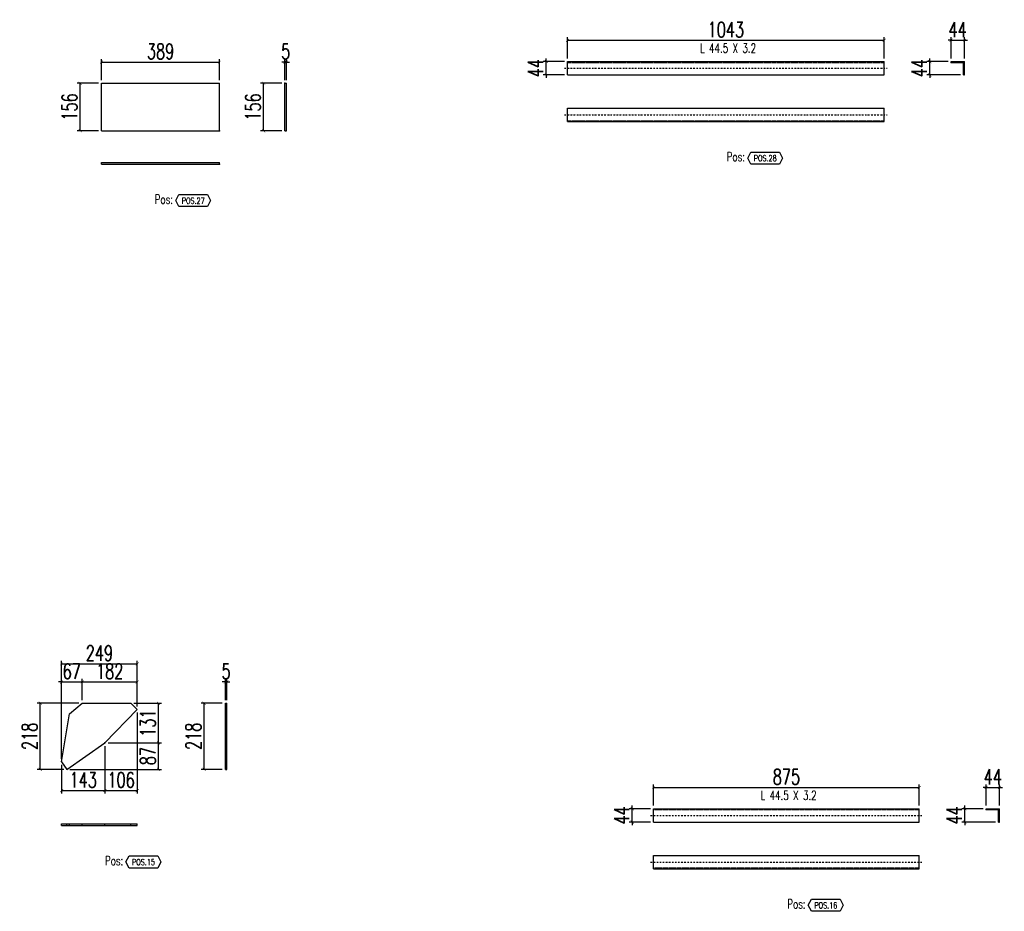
# Model space of a CAD drawing. Header units: feet. Extents: x -13577 to 173285, y -65833 to 34873.
# Tile 124 of 127: x 115429 to 118671, y 28327 to 31263. Entities that reach past the tile are written whole.
import ezdxf
from ezdxf.enums import TextEntityAlignment as Align

# ---------------------------------------------------------------- set-up
doc = ezdxf.new("R2010")
doc.units = ezdxf.units.FT
doc.header["$LTSCALE"] = 10
doc.header["$MEASUREMENT"] = 0
doc.linetypes.add('DASHDOT', pattern=[1, 0.5, -0.25, 0, -0.25])
doc.linetypes.add('HIDDEN', pattern=[0.375, 0.25, -0.125])
doc.layers.get('0').update_dxf_attribs({"linetype": 'CONTINUOUS'})
doc.layers.get('Defpoints').update_dxf_attribs({"linetype": 'CONTINUOUS'})
for name, color, linetype in [('A', 2, 'DASHDOT'), ('G', 3, 'CONTINUOUS'), ('POS_BOX', 6, 'CONTINUOUS'), ('POS_DES', 2, 'CONTINUOUS'), ('POS_MAT', 2, 'CONTINUOUS'), ('TR', 6, 'HIDDEN'), ('TXT1', 7, 'CONTINUOUS')]:
    doc.layers.add(name, color=color, linetype=linetype)
doc.styles.add('1', font='romans.shx', dxfattribs={"width": 0.7, "height": 50})
doc.styles.add('POS', font='ROMANS', dxfattribs={"width": 0.7})
doc.dimstyles.get("Standard").update_dxf_attribs({"dimtxt": 50, "dimasz": 1, "dimexe": 1, "dimexo": 1, "dimgap": 1, "dimtad": 1, "dimdec": 0, "dimdsep": 46, "dimtxsty": '1', "dimblk": 'ARCHTICK', "dimcen": 3, "dimclrd": 1, "dimclre": 1, "dimclrt": 3, "dimadec": 0, "dimazin": 0, "dimtfac": 1, "dimtdec": 0, "dimtix": 1, "dimtmove": 0, "dimatfit": 3, "dimfxl": 0, "dimtolj": 1, "dimarcsym": 0})

# ---------------------------------------------------------------- blocks, each defined once
blk = doc.blocks.new('_ArchTick')
at = {"color": 0, "linetype": 'ByBlock', "const_width": 0.15}
blk.add_lwpolyline([(-0.5, -0.5), (0.5, 0.5)], dxfattribs=at)
blk = doc.blocks.new('*D718')
at = {"layer": 'Defpoints', "color": 0}
for p in [(115634.2, 29081.9), (115634.2, 29011.9), (115566.8, 28818.9)]:
    blk.add_point(p, dxfattribs=at)
at = {"layer": 'TXT1', "color": 1, "lineweight": -2, "transparency": 16777216}
for p, q in [((115566.8, 29081.9), (115556.8, 29081.9)), ((115566.8, 28828.9), (115566.8, 29091.9)), ((115566.8, 29081.9), (115634.2, 29081.9)), ((115634.2, 29021.9), (115634.2, 29091.9)), ((115634.2, 29081.9), (115644.2, 29081.9))]:
    blk.add_line(p, q, dxfattribs=at)
at = {"layer": 'TXT1', "color": 1, "lineweight": -2, "transparency": 16777216, "xscale": 10, "yscale": 10, "zscale": 10}
blk.add_blockref('_ArchTick', (115566.8, 29081.9), dxfattribs=at)
at = {"layer": 'TXT1', "color": 1, "lineweight": -2, "transparency": 16777216, "xscale": 10, "yscale": 10, "zscale": 10, "rotation": 180}
blk.add_blockref('_ArchTick', (115634.2, 29081.9), dxfattribs=at)
at = {"layer": 'TXT1', "color": 3, "transparency": 16777216, "insert": (115600.5, 29116.9), "char_height": 50, "attachment_point": 5, "style": '1'}
blk.add_mtext('\\A1;67', dxfattribs=at)
blk = doc.blocks.new('*D719')
at = {"layer": 'Defpoints', "color": 0}
for p in [(115816.1, 29081.9), (115634.2, 29011.9), (115816.1, 28991)]:
    blk.add_point(p, dxfattribs=at)
at = {"layer": 'TXT1', "color": 1, "lineweight": -2, "transparency": 16777216}
for p, q in [((115634.2, 29021.9), (115634.2, 29091.9)), ((115634.2, 29081.9), (115816.1, 29081.9)), ((115816.1, 29001), (115816.1, 29091.9))]:
    blk.add_line(p, q, dxfattribs=at)
at = {"layer": 'TXT1', "color": 1, "lineweight": -2, "transparency": 16777216, "xscale": 10, "yscale": 10, "zscale": 10, "rotation": 180}
blk.add_blockref('_ArchTick', (115634.2, 29081.9), dxfattribs=at)
at = {"layer": 'TXT1', "color": 1, "lineweight": -2, "transparency": 16777216, "xscale": 10, "yscale": 10, "zscale": 10}
blk.add_blockref('_ArchTick', (115816.1, 29081.9), dxfattribs=at)
at = {"layer": 'TXT1', "color": 3, "transparency": 16777216, "insert": (115725.2, 29116.9), "char_height": 50, "attachment_point": 5, "style": '1'}
blk.add_mtext('\\A1;182', dxfattribs=at)
blk = doc.blocks.new('*D720')
at = {"layer": 'Defpoints', "color": 0}
for p in [(115709.8, 28881), (115886.1, 28881), (115583.8, 28794.2)]:
    blk.add_point(p, dxfattribs=at)
at = {"layer": 'TXT1', "color": 1, "lineweight": -2, "transparency": 16777216}
for p, q in [((115719.8, 28881), (115896.1, 28881)), ((115886.1, 28794.2), (115886.1, 28881)), ((115593.8, 28794.2), (115896.1, 28794.2))]:
    blk.add_line(p, q, dxfattribs=at)
at = {"layer": 'TXT1', "color": 1, "lineweight": -2, "transparency": 16777216, "xscale": 10, "yscale": 10, "zscale": 10}
for p, rotation in [((115886.1, 28881), 90), ((115886.1, 28794.2), 270)]:
    blk.add_blockref('_ArchTick', p, dxfattribs=dict(at, rotation=rotation))
at = {"layer": 'TXT1', "color": 3, "transparency": 16777216, "insert": (115851.1, 28837.6), "char_height": 50, "attachment_point": 5, "rotation": 90, "style": '1'}
blk.add_mtext('\\A1;87', dxfattribs=at)
blk = doc.blocks.new('*D721')
at = {"layer": 'Defpoints', "color": 0}
for p in [(115794.5, 29011.9), (115886.1, 29011.9), (115709.8, 28881)]:
    blk.add_point(p, dxfattribs=at)
at = {"layer": 'TXT1', "color": 1, "lineweight": -2, "transparency": 16777216}
for p, q in [((115804.5, 29011.9), (115896.1, 29011.9)), ((115886.1, 28881), (115886.1, 29011.9)), ((115719.8, 28881), (115896.1, 28881))]:
    blk.add_line(p, q, dxfattribs=at)
at = {"layer": 'TXT1', "color": 1, "lineweight": -2, "transparency": 16777216, "xscale": 10, "yscale": 10, "zscale": 10}
for p, rotation in [((115886.1, 29011.9), 90), ((115886.1, 28881), 270)]:
    blk.add_blockref('_ArchTick', p, dxfattribs=dict(at, rotation=rotation))
at = {"layer": 'TXT1', "color": 3, "transparency": 16777216, "insert": (115851.1, 28946.4), "char_height": 50, "attachment_point": 5, "rotation": 90, "style": '1'}
blk.add_mtext('\\A1;131', dxfattribs=at)
blk = doc.blocks.new('*D722')
at = {"layer": 'Defpoints', "color": 0}
for p in [(115709.8, 28881), (115566.8, 28818.9), (115709.8, 28724.2)]:
    blk.add_point(p, dxfattribs=at)
at = {"layer": 'TXT1', "color": 1, "lineweight": -2, "transparency": 16777216}
for p, q in [((115709.8, 28871), (115709.8, 28714.2)), ((115566.8, 28808.9), (115566.8, 28714.2)), ((115566.8, 28724.2), (115709.8, 28724.2))]:
    blk.add_line(p, q, dxfattribs=at)
at = {"layer": 'TXT1', "color": 1, "lineweight": -2, "transparency": 16777216, "xscale": 10, "yscale": 10, "zscale": 10, "rotation": 180}
blk.add_blockref('_ArchTick', (115566.8, 28724.2), dxfattribs=at)
at = {"layer": 'TXT1', "color": 1, "lineweight": -2, "transparency": 16777216, "xscale": 10, "yscale": 10, "zscale": 10}
blk.add_blockref('_ArchTick', (115709.8, 28724.2), dxfattribs=at)
at = {"layer": 'TXT1', "color": 3, "transparency": 16777216, "insert": (115638.3, 28759.2), "char_height": 50, "attachment_point": 5, "style": '1'}
blk.add_mtext('\\A1;143', dxfattribs=at)
blk = doc.blocks.new('*D723')
at = {"layer": 'Defpoints', "color": 0}
for p in [(115816.1, 28991), (115709.8, 28881), (115816.1, 28724.2)]:
    blk.add_point(p, dxfattribs=at)
at = {"layer": 'TXT1', "color": 1, "lineweight": -2, "transparency": 16777216}
for p, q in [((115816.1, 28981), (115816.1, 28714.2)), ((115709.8, 28871), (115709.8, 28714.2)), ((115709.8, 28724.2), (115816.1, 28724.2))]:
    blk.add_line(p, q, dxfattribs=at)
at = {"layer": 'TXT1', "color": 1, "lineweight": -2, "transparency": 16777216, "xscale": 10, "yscale": 10, "zscale": 10, "rotation": 180}
blk.add_blockref('_ArchTick', (115709.8, 28724.2), dxfattribs=at)
at = {"layer": 'TXT1', "color": 1, "lineweight": -2, "transparency": 16777216, "xscale": 10, "yscale": 10, "zscale": 10}
blk.add_blockref('_ArchTick', (115816.1, 28724.2), dxfattribs=at)
at = {"layer": 'TXT1', "color": 3, "transparency": 16777216, "insert": (115762.9, 28759.2), "char_height": 50, "attachment_point": 5, "style": '1'}
blk.add_mtext('\\A1;106', dxfattribs=at)
blk = doc.blocks.new('*D724')
at = {"layer": 'Defpoints', "color": 0}
for p in [(115816.1, 29141.9), (115816.1, 28991), (115566.8, 28818.9)]:
    blk.add_point(p, dxfattribs=at)
at = {"layer": 'TXT1', "color": 1, "lineweight": -2, "transparency": 16777216}
for p, q in [((115566.8, 28828.9), (115566.8, 29151.9)), ((115816.1, 29001), (115816.1, 29151.9)), ((115566.8, 29141.9), (115816.1, 29141.9))]:
    blk.add_line(p, q, dxfattribs=at)
at = {"layer": 'TXT1', "color": 1, "lineweight": -2, "transparency": 16777216, "xscale": 10, "yscale": 10, "zscale": 10, "rotation": 180}
blk.add_blockref('_ArchTick', (115566.8, 29141.9), dxfattribs=at)
at = {"layer": 'TXT1', "color": 1, "lineweight": -2, "transparency": 16777216, "xscale": 10, "yscale": 10, "zscale": 10}
blk.add_blockref('_ArchTick', (115816.1, 29141.9), dxfattribs=at)
at = {"layer": 'TXT1', "color": 3, "transparency": 16777216, "insert": (115691.4, 29176.9), "char_height": 50, "attachment_point": 5, "style": '1'}
blk.add_mtext('\\A1;249', dxfattribs=at)
blk = doc.blocks.new('*D725')
at = {"layer": 'Defpoints', "color": 0}
for p in [(115496.8, 29011.9), (115634.2, 29011.9), (115583.8, 28794.2)]:
    blk.add_point(p, dxfattribs=at)
at = {"layer": 'TXT1', "color": 1, "lineweight": -2, "transparency": 16777216}
for p, q in [((115624.2, 29011.9), (115486.8, 29011.9)), ((115496.8, 28794.2), (115496.8, 29011.9)), ((115573.8, 28794.2), (115486.8, 28794.2))]:
    blk.add_line(p, q, dxfattribs=at)
at = {"layer": 'TXT1', "color": 1, "lineweight": -2, "transparency": 16777216, "xscale": 10, "yscale": 10, "zscale": 10}
for p, rotation in [((115496.8, 29011.9), 90), ((115496.8, 28794.2), 270)]:
    blk.add_blockref('_ArchTick', p, dxfattribs=dict(at, rotation=rotation))
at = {"layer": 'TXT1', "color": 3, "transparency": 16777216, "insert": (115461.8, 28903), "char_height": 50, "attachment_point": 5, "rotation": 90, "style": '1'}
blk.add_mtext('\\A1;218', dxfattribs=at)
blk = doc.blocks.new('*D726')
at = {"layer": 'Defpoints', "color": 0}
for p in [(116111.1, 29081.9), (116106.1, 29011.9), (116111.1, 29011.9)]:
    blk.add_point(p, dxfattribs=at)
at = {"layer": 'TXT1', "color": 1, "lineweight": -2, "transparency": 16777216}
for p, q in [((116106.1, 29081.9), (116096.1, 29081.9)), ((116106.1, 29021.9), (116106.1, 29091.9)), ((116106.1, 29081.9), (116111.1, 29081.9)), ((116111.1, 29021.9), (116111.1, 29091.9)), ((116111.1, 29081.9), (116121.1, 29081.9))]:
    blk.add_line(p, q, dxfattribs=at)
at = {"layer": 'TXT1', "color": 1, "lineweight": -2, "transparency": 16777216, "xscale": 10, "yscale": 10, "zscale": 10}
blk.add_blockref('_ArchTick', (116106.1, 29081.9), dxfattribs=at)
at = {"layer": 'TXT1', "color": 1, "lineweight": -2, "transparency": 16777216, "xscale": 10, "yscale": 10, "zscale": 10, "rotation": 180}
blk.add_blockref('_ArchTick', (116111.1, 29081.9), dxfattribs=at)
at = {"layer": 'TXT1', "color": 3, "transparency": 16777216, "insert": (116108.6, 29116.9), "char_height": 50, "attachment_point": 5, "style": '1'}
blk.add_mtext('\\A1;5', dxfattribs=at)
blk = doc.blocks.new('*D727')
at = {"layer": 'Defpoints', "color": 0}
for p in [(116036.1, 29011.9), (116106.1, 29011.9), (116106.1, 28794.2)]:
    blk.add_point(p, dxfattribs=at)
at = {"layer": 'TXT1', "color": 1, "lineweight": -2, "transparency": 16777216}
for p, q in [((116096.1, 29011.9), (116026.1, 29011.9)), ((116036.1, 28794.2), (116036.1, 29011.9)), ((116096.1, 28794.2), (116026.1, 28794.2))]:
    blk.add_line(p, q, dxfattribs=at)
at = {"layer": 'TXT1', "color": 1, "lineweight": -2, "transparency": 16777216, "xscale": 10, "yscale": 10, "zscale": 10}
for p, rotation in [((116036.1, 29011.9), 90), ((116036.1, 28794.2), 270)]:
    blk.add_blockref('_ArchTick', p, dxfattribs=dict(at, rotation=rotation))
at = {"layer": 'TXT1', "color": 3, "transparency": 16777216, "insert": (116001.1, 28903), "char_height": 50, "attachment_point": 5, "rotation": 90, "style": '1'}
blk.add_mtext('\\A1;218', dxfattribs=at)
blk = doc.blocks.new('POSITION_LAM')
at = {"layer": 'POS_BOX'}
blk.add_lwpolyline([(10.5, -2), (9.5, -4), (0, -4), (-1, -2), (0, 0), (9.5, 0)], close=True, dxfattribs=at)
at = {"insert": (-7.93, -0.05), "char_height": 3, "width": 11.9956, "attachment_point": 1, "style": 'POS'}
blk.add_mtext('Pos:', dxfattribs=at)
at = {"style": 'POS', "width": 0.7}
blk.add_attdef('POS_PEZ', text='', height=2, dxfattribs=at).set_placement((4.76, -3.05), align=Align.CENTER)
at = {"layer": 'POS_DES', "style": 'POS', "width": 0.7, "flags": 1}
for tag, p in [('SPE_PRO', (-7.8, -5.07)), ('LUN_PRO', (-7.82, -5.58)), ('LAR_PRO', (-7.79, -4.53))]:
    blk.add_attdef(tag, p, '', height=0.35, dxfattribs=at)
at = {"layer": 'POS_MAT', "style": 'POS', "width": 0.7, "flags": 1}
for tag, p in [('NOM_PRO', (-6.94, -6.11)), ('MAT_PRO', (-6.89, -4.03)), ('PUN_LIS', (-6.94, -6.63)), ('PUN_NET2', (-6.94, -7.74)), ('PUN_NET', (-6.94, -7.16)), ('MAR_CMP', (-6.89, -8.22)), ('NOT_PEZ', (-6.89, -9.21)), ('QTA_PEZ', (-6.89, -8.75))]:
    blk.add_attdef(tag, text='', height=0.35, dxfattribs=at).set_placement(p, align=Align.CENTER)
blk = doc.blocks.new('*D728')
at = {"layer": 'Defpoints', "color": 0}
for p in [(118391.1, 28734.6), (117516.1, 28664.6), (118391.1, 28664.6)]:
    blk.add_point(p, dxfattribs=at)
at = {"layer": 'TXT1', "color": 1, "lineweight": -2, "transparency": 16777216}
for p, q in [((117516.1, 28674.6), (117516.1, 28744.6)), ((117516.1, 28734.6), (118391.1, 28734.6)), ((118391.1, 28674.6), (118391.1, 28744.6))]:
    blk.add_line(p, q, dxfattribs=at)
at = {"layer": 'TXT1', "color": 1, "lineweight": -2, "transparency": 16777216, "xscale": 10, "yscale": 10, "zscale": 10, "rotation": 180}
blk.add_blockref('_ArchTick', (117516.1, 28734.6), dxfattribs=at)
at = {"layer": 'TXT1', "color": 1, "lineweight": -2, "transparency": 16777216, "xscale": 10, "yscale": 10, "zscale": 10}
blk.add_blockref('_ArchTick', (118391.1, 28734.6), dxfattribs=at)
at = {"layer": 'TXT1', "color": 3, "transparency": 16777216, "insert": (117953.6, 28769.6), "char_height": 50, "attachment_point": 5, "style": '1'}
blk.add_mtext('\\A1;875', dxfattribs=at)
blk = doc.blocks.new('*D729')
at = {"layer": 'Defpoints', "color": 0}
for p in [(117446.1, 28664.6), (117516.1, 28664.6), (117516.1, 28620.6)]:
    blk.add_point(p, dxfattribs=at)
at = {"layer": 'TXT1', "color": 1, "lineweight": -2, "transparency": 16777216}
for p, q in [((117506.1, 28664.6), (117436.1, 28664.6)), ((117446.1, 28664.6), (117446.1, 28674.6)), ((117446.1, 28620.6), (117446.1, 28664.6)), ((117506.1, 28620.6), (117436.1, 28620.6)), ((117446.1, 28620.6), (117446.1, 28610.6))]:
    blk.add_line(p, q, dxfattribs=at)
at = {"layer": 'TXT1', "color": 1, "lineweight": -2, "transparency": 16777216, "xscale": 10, "yscale": 10, "zscale": 10}
for p, rotation in [((117446.1, 28664.6), 270), ((117446.1, 28620.6), 90)]:
    blk.add_blockref('_ArchTick', p, dxfattribs=dict(at, rotation=rotation))
at = {"layer": 'TXT1', "color": 3, "transparency": 16777216, "insert": (117411.1, 28642.6), "char_height": 50, "attachment_point": 5, "rotation": 90, "style": '1'}
blk.add_mtext('\\A1;44', dxfattribs=at)
blk = doc.blocks.new('*D730')
at = {"layer": 'Defpoints', "color": 0}
for p in [(118655.1, 28734.6), (118611.1, 28664.6), (118655.1, 28664.6)]:
    blk.add_point(p, dxfattribs=at)
at = {"layer": 'TXT1', "color": 1, "lineweight": -2, "transparency": 16777216}
for p, q in [((118611.1, 28734.6), (118601.1, 28734.6)), ((118611.1, 28674.6), (118611.1, 28744.6)), ((118611.1, 28734.6), (118655.1, 28734.6)), ((118655.1, 28674.6), (118655.1, 28744.6)), ((118655.1, 28734.6), (118665.1, 28734.6))]:
    blk.add_line(p, q, dxfattribs=at)
at = {"layer": 'TXT1', "color": 1, "lineweight": -2, "transparency": 16777216, "xscale": 10, "yscale": 10, "zscale": 10}
blk.add_blockref('_ArchTick', (118611.1, 28734.6), dxfattribs=at)
at = {"layer": 'TXT1', "color": 1, "lineweight": -2, "transparency": 16777216, "xscale": 10, "yscale": 10, "zscale": 10, "rotation": 180}
blk.add_blockref('_ArchTick', (118655.1, 28734.6), dxfattribs=at)
at = {"layer": 'TXT1', "color": 3, "transparency": 16777216, "insert": (118633.1, 28769.6), "char_height": 50, "attachment_point": 5, "style": '1'}
blk.add_mtext('\\A1;44', dxfattribs=at)
blk = doc.blocks.new('*D731')
at = {"layer": 'Defpoints', "color": 0}
for p in [(118541.1, 28664.6), (118611.1, 28664.6), (118651.9, 28620.6)]:
    blk.add_point(p, dxfattribs=at)
at = {"layer": 'TXT1', "color": 1, "lineweight": -2, "transparency": 16777216}
for p, q in [((118601.1, 28664.6), (118531.1, 28664.6)), ((118541.1, 28664.6), (118541.1, 28674.6)), ((118541.1, 28620.6), (118541.1, 28664.6)), ((118641.9, 28620.6), (118531.1, 28620.6)), ((118541.1, 28620.6), (118541.1, 28610.6))]:
    blk.add_line(p, q, dxfattribs=at)
at = {"layer": 'TXT1', "color": 1, "lineweight": -2, "transparency": 16777216, "xscale": 10, "yscale": 10, "zscale": 10}
for p, rotation in [((118541.1, 28664.6), 270), ((118541.1, 28620.6), 90)]:
    blk.add_blockref('_ArchTick', p, dxfattribs=dict(at, rotation=rotation))
at = {"layer": 'TXT1', "color": 3, "transparency": 16777216, "insert": (118506.1, 28642.6), "char_height": 50, "attachment_point": 5, "rotation": 90, "style": '1'}
blk.add_mtext('\\A1;44', dxfattribs=at)
blk = doc.blocks.new('POSITION_PRO')
at = {"layer": 'POS_BOX'}
blk.add_lwpolyline([(10.5, -2), (9.5, -4), (0, -4), (-1, -2), (0, 0), (9.5, 0)], close=True, dxfattribs=at)
at = {"insert": (-7.93, -0.05), "char_height": 3, "width": 11.9956, "attachment_point": 1, "style": 'POS'}
blk.add_mtext('Pos:', dxfattribs=at)
at = {"style": 'POS', "width": 0.7}
blk.add_attdef('POS_PEZ', text='', height=2, dxfattribs=at).set_placement((4.76, -3.05), align=Align.CENTER)
at = {"layer": 'POS_DES', "style": 'POS', "width": 0.7, "flags": 1}
for tag, p in [('SPE_PRO', (-7.8, -5.07)), ('LUN_PRO', (-7.82, -5.58)), ('LAR_PRO', (-7.79, -4.53))]:
    blk.add_attdef(tag, p, '', height=0.35, dxfattribs=at)
at = {"layer": 'POS_MAT', "style": 'POS', "width": 0.7, "flags": 1}
for tag, p in [('NOM_PRO', (-6.94, -6.11)), ('MAT_PRO', (-6.89, -4.03)), ('PUN_LIS', (-6.94, -6.63)), ('PUN_NET2', (-6.94, -7.74)), ('PUN_NET', (-6.94, -7.16)), ('MAR_CMP', (-6.89, -8.22)), ('NOT_PEZ', (-6.89, -9.21)), ('QTA_PEZ', (-6.89, -8.75))]:
    blk.add_attdef(tag, text='', height=0.35, dxfattribs=at).set_placement(p, align=Align.CENTER)
blk = doc.blocks.new('*D772')
at = {"layer": 'Defpoints', "color": 0}
for p in [(116087.2, 31123.5), (115698.2, 31053.5), (116087.2, 31053.5)]:
    blk.add_point(p, dxfattribs=at)
at = {"layer": 'TXT1', "color": 1, "lineweight": -2, "transparency": 16777216}
for p, q in [((115698.2, 31063.5), (115698.2, 31133.5)), ((115698.2, 31123.5), (116087.2, 31123.5)), ((116087.2, 31063.5), (116087.2, 31133.5))]:
    blk.add_line(p, q, dxfattribs=at)
at = {"layer": 'TXT1', "color": 1, "lineweight": -2, "transparency": 16777216, "xscale": 10, "yscale": 10, "zscale": 10, "rotation": 180}
blk.add_blockref('_ArchTick', (115698.2, 31123.5), dxfattribs=at)
at = {"layer": 'TXT1', "color": 1, "lineweight": -2, "transparency": 16777216, "xscale": 10, "yscale": 10, "zscale": 10}
blk.add_blockref('_ArchTick', (116087.2, 31123.5), dxfattribs=at)
at = {"layer": 'TXT1', "color": 3, "transparency": 16777216, "insert": (115892.7, 31158.5), "char_height": 50, "attachment_point": 5, "style": '1'}
blk.add_mtext('\\A1;389', dxfattribs=at)
blk = doc.blocks.new('*D773')
at = {"layer": 'Defpoints', "color": 0}
for p in [(115628.2, 31053.5), (115698.2, 31053.5), (115698.2, 30897.3)]:
    blk.add_point(p, dxfattribs=at)
at = {"layer": 'TXT1', "color": 1, "lineweight": -2, "transparency": 16777216}
for p, q in [((115688.2, 31053.5), (115618.2, 31053.5)), ((115628.2, 30897.3), (115628.2, 31053.5)), ((115688.2, 30897.3), (115618.2, 30897.3))]:
    blk.add_line(p, q, dxfattribs=at)
at = {"layer": 'TXT1', "color": 1, "lineweight": -2, "transparency": 16777216, "xscale": 10, "yscale": 10, "zscale": 10}
for p, rotation in [((115628.2, 31053.5), 90), ((115628.2, 30897.3), 270)]:
    blk.add_blockref('_ArchTick', p, dxfattribs=dict(at, rotation=rotation))
at = {"layer": 'TXT1', "color": 3, "transparency": 16777216, "insert": (115593.2, 30975.4), "char_height": 50, "attachment_point": 5, "rotation": 90, "style": '1'}
blk.add_mtext('\\A1;156', dxfattribs=at)
blk = doc.blocks.new('*D774')
at = {"layer": 'Defpoints', "color": 0}
for p in [(116307.2, 31123.5), (116302.2, 31053.5), (116307.2, 31053.5)]:
    blk.add_point(p, dxfattribs=at)
at = {"layer": 'TXT1', "color": 1, "lineweight": -2, "transparency": 16777216}
for p, q in [((116302.2, 31123.5), (116292.2, 31123.5)), ((116302.2, 31063.5), (116302.2, 31133.5)), ((116302.2, 31123.5), (116307.2, 31123.5)), ((116307.2, 31063.5), (116307.2, 31133.5)), ((116307.2, 31123.5), (116317.2, 31123.5))]:
    blk.add_line(p, q, dxfattribs=at)
at = {"layer": 'TXT1', "color": 1, "lineweight": -2, "transparency": 16777216, "xscale": 10, "yscale": 10, "zscale": 10}
blk.add_blockref('_ArchTick', (116302.2, 31123.5), dxfattribs=at)
at = {"layer": 'TXT1', "color": 1, "lineweight": -2, "transparency": 16777216, "xscale": 10, "yscale": 10, "zscale": 10, "rotation": 180}
blk.add_blockref('_ArchTick', (116307.2, 31123.5), dxfattribs=at)
at = {"layer": 'TXT1', "color": 3, "transparency": 16777216, "insert": (116304.7, 31158.5), "char_height": 50, "attachment_point": 5, "style": '1'}
blk.add_mtext('\\A1;5', dxfattribs=at)
blk = doc.blocks.new('*D775')
at = {"layer": 'Defpoints', "color": 0}
for p in [(116232.2, 31053.5), (116302.2, 31053.5), (116302.2, 30897.3)]:
    blk.add_point(p, dxfattribs=at)
at = {"layer": 'TXT1', "color": 1, "lineweight": -2, "transparency": 16777216}
for p, q in [((116292.2, 31053.5), (116222.2, 31053.5)), ((116232.2, 30897.3), (116232.2, 31053.5)), ((116292.2, 30897.3), (116222.2, 30897.3))]:
    blk.add_line(p, q, dxfattribs=at)
at = {"layer": 'TXT1', "color": 1, "lineweight": -2, "transparency": 16777216, "xscale": 10, "yscale": 10, "zscale": 10}
for p, rotation in [((116232.2, 31053.5), 90), ((116232.2, 30897.3), 270)]:
    blk.add_blockref('_ArchTick', p, dxfattribs=dict(at, rotation=rotation))
at = {"layer": 'TXT1', "color": 3, "transparency": 16777216, "insert": (116197.2, 30975.4), "char_height": 50, "attachment_point": 5, "rotation": 90, "style": '1'}
blk.add_mtext('\\A1;156', dxfattribs=at)
blk = doc.blocks.new('*D776')
at = {"layer": 'Defpoints', "color": 0}
for p in [(118275.6, 31195.3), (117232.6, 31125.3), (118275.6, 31125.3)]:
    blk.add_point(p, dxfattribs=at)
at = {"layer": 'TXT1', "color": 1, "lineweight": -2, "transparency": 16777216}
for p, q in [((117232.6, 31135.3), (117232.6, 31205.3)), ((117232.6, 31195.3), (118275.6, 31195.3)), ((118275.6, 31135.3), (118275.6, 31205.3))]:
    blk.add_line(p, q, dxfattribs=at)
at = {"layer": 'TXT1', "color": 1, "lineweight": -2, "transparency": 16777216, "xscale": 10, "yscale": 10, "zscale": 10, "rotation": 180}
blk.add_blockref('_ArchTick', (117232.6, 31195.3), dxfattribs=at)
at = {"layer": 'TXT1', "color": 1, "lineweight": -2, "transparency": 16777216, "xscale": 10, "yscale": 10, "zscale": 10}
blk.add_blockref('_ArchTick', (118275.6, 31195.3), dxfattribs=at)
at = {"layer": 'TXT1', "color": 3, "transparency": 16777216, "insert": (117754.1, 31230.3), "char_height": 50, "attachment_point": 5, "style": '1'}
blk.add_mtext('\\A1;1043', dxfattribs=at)
blk = doc.blocks.new('*D777')
at = {"layer": 'Defpoints', "color": 0}
for p in [(117162.6, 31125.3), (117232.6, 31125.3), (117232.6, 31081.3)]:
    blk.add_point(p, dxfattribs=at)
at = {"layer": 'TXT1', "color": 1, "lineweight": -2, "transparency": 16777216}
for p, q in [((117222.6, 31125.3), (117152.6, 31125.3)), ((117162.6, 31125.3), (117162.6, 31135.3)), ((117162.6, 31081.3), (117162.6, 31125.3)), ((117222.6, 31081.3), (117152.6, 31081.3)), ((117162.6, 31081.3), (117162.6, 31071.3))]:
    blk.add_line(p, q, dxfattribs=at)
at = {"layer": 'TXT1', "color": 1, "lineweight": -2, "transparency": 16777216, "xscale": 10, "yscale": 10, "zscale": 10}
for p, rotation in [((117162.6, 31125.3), 270), ((117162.6, 31081.3), 90)]:
    blk.add_blockref('_ArchTick', p, dxfattribs=dict(at, rotation=rotation))
at = {"layer": 'TXT1', "color": 3, "transparency": 16777216, "insert": (117127.6, 31103.3), "char_height": 50, "attachment_point": 5, "rotation": 90, "style": '1'}
blk.add_mtext('\\A1;44', dxfattribs=at)
blk = doc.blocks.new('*D778')
at = {"layer": 'Defpoints', "color": 0}
for p in [(118539.6, 31195.3), (118495.6, 31125.3), (118539.6, 31125.3)]:
    blk.add_point(p, dxfattribs=at)
at = {"layer": 'TXT1', "color": 1, "lineweight": -2, "transparency": 16777216}
for p, q in [((118495.6, 31195.3), (118485.6, 31195.3)), ((118495.6, 31135.3), (118495.6, 31205.3)), ((118495.6, 31195.3), (118539.6, 31195.3)), ((118539.6, 31135.3), (118539.6, 31205.3)), ((118539.6, 31195.3), (118549.6, 31195.3))]:
    blk.add_line(p, q, dxfattribs=at)
at = {"layer": 'TXT1', "color": 1, "lineweight": -2, "transparency": 16777216, "xscale": 10, "yscale": 10, "zscale": 10}
blk.add_blockref('_ArchTick', (118495.6, 31195.3), dxfattribs=at)
at = {"layer": 'TXT1', "color": 1, "lineweight": -2, "transparency": 16777216, "xscale": 10, "yscale": 10, "zscale": 10, "rotation": 180}
blk.add_blockref('_ArchTick', (118539.6, 31195.3), dxfattribs=at)
at = {"layer": 'TXT1', "color": 3, "transparency": 16777216, "insert": (118517.6, 31230.3), "char_height": 50, "attachment_point": 5, "style": '1'}
blk.add_mtext('\\A1;44', dxfattribs=at)
blk = doc.blocks.new('*D779')
at = {"layer": 'Defpoints', "color": 0}
for p in [(118425.6, 31125.3), (118495.6, 31125.3), (118536.4, 31081.3)]:
    blk.add_point(p, dxfattribs=at)
at = {"layer": 'TXT1', "color": 1, "lineweight": -2, "transparency": 16777216}
for p, q in [((118485.6, 31125.3), (118415.6, 31125.3)), ((118425.6, 31125.3), (118425.6, 31135.3)), ((118425.6, 31081.3), (118425.6, 31125.3)), ((118526.4, 31081.3), (118415.6, 31081.3)), ((118425.6, 31081.3), (118425.6, 31071.3))]:
    blk.add_line(p, q, dxfattribs=at)
at = {"layer": 'TXT1', "color": 1, "lineweight": -2, "transparency": 16777216, "xscale": 10, "yscale": 10, "zscale": 10}
for p, rotation in [((118425.6, 31125.3), 270), ((118425.6, 31081.3), 90)]:
    blk.add_blockref('_ArchTick', p, dxfattribs=dict(at, rotation=rotation))
at = {"layer": 'TXT1', "color": 3, "transparency": 16777216, "insert": (118390.6, 31103.3), "char_height": 50, "attachment_point": 5, "rotation": 90, "style": '1'}
blk.add_mtext('\\A1;44', dxfattribs=at)

msp = doc.modelspace()

# ---------------------------------------------------------------- linework, layer by layer
at = {"layer": 'A'}
for p, q in [((117222.6, 31103.3), (118285.6, 31103.3)), ((117222.6, 30949.3), (118285.6, 30949.3)), ((117506.1, 28642.6), (118401.1, 28642.6)), ((117506.1, 28488.6), (118401.1, 28488.6))]:
    msp.add_line(p, q, dxfattribs=at)
for p in [(117232.6, 31122.1), (118495.6, 31122.1), (116302.2, 31053.5), (117232.6, 30930.5), (116087.2, 30897.3), (116087.2, 30787.3), (115709.8, 28881), (116106.1, 28881), (117516.1, 28661.4), (118611.1, 28661.4), (115709.8, 28609.2), (117516.1, 28469.8)]:
    msp.add_point(p, dxfattribs=at)
at = {"layer": 'G'}
for p, q in [((117232.6, 31125.3), (118275.6, 31125.3)), ((117232.6, 31081.3), (117232.6, 31125.3)), ((118275.6, 31081.3), (118275.6, 31125.3)), ((118495.6, 31122.1), (118495.6, 31125.3)), ((118495.6, 31125.3), (118539.6, 31125.3)), ((118539.6, 31081.3), (118539.6, 31125.3)), ((118495.6, 31122.1), (118536.4, 31122.1)), ((118536.4, 31081.3), (118536.4, 31122.1)), ((117232.6, 31081.3), (118275.6, 31081.3)), ((118536.4, 31081.3), (118539.6, 31081.3)), ((115698.2, 31053.5), (116087.2, 31053.5)), ((115698.2, 30897.3), (115698.2, 31053.5)), ((116087.2, 30897.3), (116087.2, 31053.5)), ((116302.2, 31053.5), (116307.2, 31053.5)), ((116302.2, 30897.3), (116302.2, 31053.5)), ((116307.2, 30897.3), (116307.2, 31053.5)), ((117232.6, 30971.3), (118275.6, 30971.3)), ((117232.6, 30927.3), (117232.6, 30971.3)), ((118275.6, 30927.3), (118275.6, 30971.3)), ((115698.2, 30897.3), (116087.2, 30897.3)), ((116302.2, 30897.3), (116307.2, 30897.3)), ((117232.6, 30927.3), (118275.6, 30927.3)), ((115698.2, 30792.3), (116087.2, 30792.3)), ((115698.2, 30787.3), (115698.2, 30792.3)), ((115698.2, 30787.3), (116087.2, 30787.3)), ((116087.2, 30787.3), (116087.2, 30792.3)), ((115593, 28977), (115634.2, 29011.9)), ((115634.2, 29011.9), (115794.5, 29011.9)), ((115709.8, 28881), (115816.1, 28991)), ((115794.5, 29011.9), (115816.1, 28991)), ((116106.1, 29011.9), (116111.1, 29011.9)), ((116106.1, 28794.2), (116106.1, 29011.9)), ((116111.1, 28794.2), (116111.1, 29011.9)), ((115566.8, 28818.9), (115593, 28977)), ((116106.1, 28977), (116111.1, 28977)), ((115583.8, 28794.2), (115709.8, 28881)), ((115566.8, 28818.9), (115583.8, 28794.2)), ((116106.1, 28818.9), (116111.1, 28818.9)), ((116106.1, 28794.2), (116111.1, 28794.2)), ((117516.1, 28664.6), (118391.1, 28664.6)), ((117516.1, 28620.6), (117516.1, 28664.6)), ((118391.1, 28620.6), (118391.1, 28664.6)), ((118611.1, 28661.4), (118611.1, 28664.6)), ((118611.1, 28664.6), (118655.1, 28664.6)), ((118611.1, 28661.4), (118651.9, 28661.4)), ((118651.9, 28620.6), (118651.9, 28661.4)), ((118655.1, 28620.6), (118655.1, 28664.6)), ((115566.8, 28614.2), (115816.1, 28614.2)), ((115566.8, 28609.2), (115566.8, 28614.2)), ((115566.8, 28609.2), (115816.1, 28609.2)), ((115593, 28609.2), (115593, 28614.2)), ((115634.2, 28609.2), (115634.2, 28614.2)), ((115794.5, 28609.2), (115794.5, 28614.2)), ((115816.1, 28609.2), (115816.1, 28614.2)), ((117516.1, 28620.6), (118391.1, 28620.6)), ((118651.9, 28620.6), (118655.1, 28620.6)), ((117516.1, 28510.6), (118391.1, 28510.6)), ((117516.1, 28466.6), (117516.1, 28510.6)), ((118391.1, 28466.6), (118391.1, 28510.6)), ((117516.1, 28466.6), (118391.1, 28466.6))]:
    msp.add_line(p, q, dxfattribs=at)
for p in [(117232.6, 31122.1), (118495.6, 31122.1), (116302.2, 31053.5), (117232.6, 30930.5), (116087.2, 30897.3), (116087.2, 30787.3), (115709.8, 28881), (116106.1, 28881), (117516.1, 28661.4), (118611.1, 28661.4), (115709.8, 28609.2), (117516.1, 28469.8)]:
    msp.add_point(p, dxfattribs=at)
at = {"layer": 'TR'}
for p, q in [((117232.6, 31122.1), (118275.6, 31122.1)), ((117232.6, 30930.5), (118275.6, 30930.5)), ((116106.1, 28991), (116111.1, 28991)), ((116106.1, 28881), (116111.1, 28881)), ((117516.1, 28661.4), (118391.1, 28661.4)), ((115583.8, 28609.2), (115583.8, 28614.2)), ((115709.8, 28609.2), (115709.8, 28614.2)), ((117516.1, 28469.8), (118391.1, 28469.8))]:
    msp.add_line(p, q, dxfattribs=at)
for p in [(117232.6, 31122.1), (118495.6, 31122.1), (116302.2, 31053.5), (117232.6, 30930.5), (116087.2, 30897.3), (116087.2, 30787.3), (115709.8, 28881), (116106.1, 28881), (117516.1, 28661.4), (118611.1, 28661.4), (115709.8, 28609.2), (117516.1, 28469.8)]:
    msp.add_point(p, dxfattribs=at)

# ---------------------------------------------------------------- block references
at = {"xscale": 10, "yscale": 10, "zscale": 10}
for name, p, values in [('POSITION_PRO', (117836.1, 30827.3), {'POS_PEZ': 'POS.28'}), ('POSITION_LAM', (115952.7, 30687.3), {'POS_PEZ': 'POS.27'}), ('POSITION_LAM', (115788.9, 28509.2), {'POS_PEZ': 'POS.15'}), ('POSITION_PRO', (118035.6, 28366.6), {'POS_PEZ': 'POS.16'})]:
    msp.add_blockref(name, p, dxfattribs=at).add_auto_attribs(values)

# ---------------------------------------------------------------- texts
at = {"layer": 'TXT1', "color": 7, "style": '1', "width": 0.7}
for p in [(117754.1, 31145.3), (117953.6, 28684.6)]:
    msp.add_text(' L 44.5 X 3.2', height=30, dxfattribs=at).set_placement(p, align=Align.BOTTOM_CENTER)

# ---------------------------------------------------------------- dimensions: what is measured, and where the dimension line sits
at = {"layer": 'TXT1'}
for base, p1, p2, picture, middle in [((118275.6, 31195.3), (117232.6, 31125.3), (118275.6, 31125.3), '*D776', (117754.1, 31230.3)), ((118539.6, 31195.3), (118495.6, 31125.3), (118539.6, 31125.3), '*D778', (118517.6, 31230.3)), ((116087.2, 31123.5), (115698.2, 31053.5), (116087.2, 31053.5), '*D772', (115892.7, 31158.5)), ((116307.2, 31123.5), (116302.2, 31053.5), (116307.2, 31053.5), '*D774', (116304.7, 31158.5)), ((115816.1, 29141.9), (115566.8, 28818.9), (115816.1, 28991), '*D724', (115691.4, 29176.9)), ((115634.2, 29081.9), (115566.8, 28818.9), (115634.2, 29011.9), '*D718', (115600.5, 29116.9)), ((115816.1, 29081.9), (115634.2, 29011.9), (115816.1, 28991), '*D719', (115725.2, 29116.9)), ((116111.1, 29081.9), (116106.1, 29011.9), (116111.1, 29011.9), '*D726', (116108.6, 29116.9)), ((115816.1, 28724.2), (115709.8, 28881), (115816.1, 28991), '*D723', (115762.9, 28759.2)), ((115709.8, 28724.2), (115566.8, 28818.9), (115709.8, 28881), '*D722', (115638.3, 28759.2)), ((118391.1, 28734.6), (117516.1, 28664.6), (118391.1, 28664.6), '*D728', (117953.6, 28769.6)), ((118655.1, 28734.6), (118611.1, 28664.6), (118655.1, 28664.6), '*D730', (118633.1, 28769.6))]:
    dim = msp.add_linear_dim(base=base, p1=p1, p2=p2, dimstyle='Standard', override={"dimscale": 10}, dxfattribs=at)
    dim.commit()
    dim.dimension.update_dxf_attribs({"geometry": picture, "text_midpoint": middle})
for base, p1, p2, picture, middle in [((117162.6, 31125.3), (117232.6, 31081.3), (117232.6, 31125.3), '*D777', (117127.6, 31103.3)), ((118425.6, 31125.3), (118536.4, 31081.3), (118495.6, 31125.3), '*D779', (118390.6, 31103.3)), ((115628.2, 31053.5), (115698.2, 30897.3), (115698.2, 31053.5), '*D773', (115593.2, 30975.4)), ((116232.2, 31053.5), (116302.2, 30897.3), (116302.2, 31053.5), '*D775', (116197.2, 30975.4)), ((115496.8, 29011.9), (115583.8, 28794.2), (115634.2, 29011.9), '*D725', (115461.8, 28903)), ((115886.1, 29011.9), (115709.8, 28881), (115794.5, 29011.9), '*D721', (115851.1, 28946.4)), ((116036.1, 29011.9), (116106.1, 28794.2), (116106.1, 29011.9), '*D727', (116001.1, 28903)), ((115886.1, 28881), (115583.8, 28794.2), (115709.8, 28881), '*D720', (115851.1, 28837.6)), ((117446.1, 28664.6), (117516.1, 28620.6), (117516.1, 28664.6), '*D729', (117411.1, 28642.6)), ((118541.1, 28664.6), (118651.9, 28620.6), (118611.1, 28664.6), '*D731', (118506.1, 28642.6))]:
    dim = msp.add_linear_dim(base=base, p1=p1, p2=p2, angle=90, dimstyle='Standard', override={"dimscale": 10}, dxfattribs=at)
    dim.commit()
    dim.dimension.update_dxf_attribs({"geometry": picture, "text_midpoint": middle})

doc.saveas('drawing.dxf')
